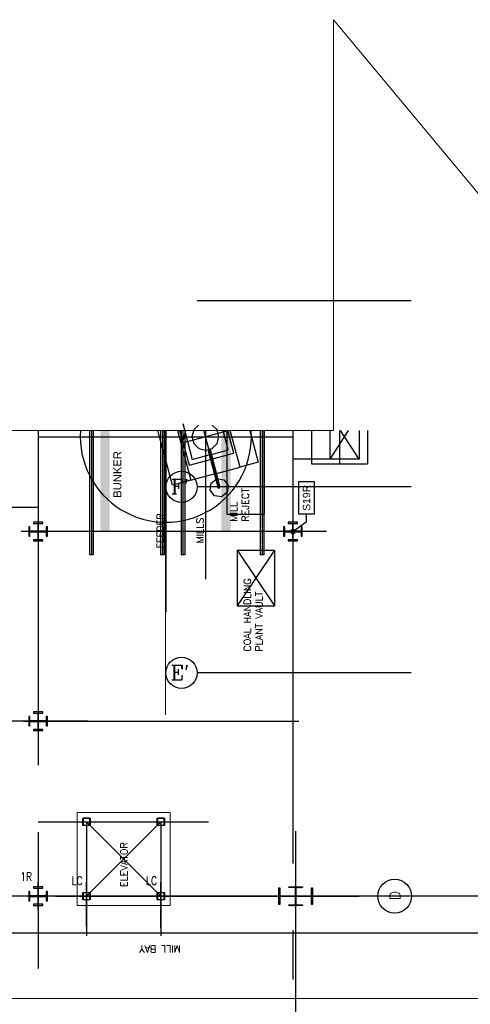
# Model space of a CAD drawing. Header units: inches. Extents: x 0 to 1544102, y -90707 to 23144100.
# Tile 116 of 181: x 263736 to 266764, y 191770 to 198387. Entities that reach past the tile are written whole.
import ezdxf
from ezdxf import colors
from ezdxf.entities.mleader import LeaderData, LeaderLine
from ezdxf.enums import TextEntityAlignment as Align
from ezdxf.math import Vec2, Vec3

# ---------------------------------------------------------------- set-up
doc = ezdxf.new("R2010")
doc.units = ezdxf.units.IN
doc.header["$LTSCALE"] = 1800
doc.header["$MEASUREMENT"] = 0
for name, pattern in [('CENTER', [2, 1.25, -0.25, 0.25, -0.25]), ('CENTER2', [1.125, 0.75, -0.125, 0.125, -0.125]), ('PHANTOM', [63.5, 31.75, -6.35, 6.35, -6.35, 6.35, -6.35])]:
    doc.linetypes.add(name, pattern=pattern)
doc.layers.get('0').update_dxf_attribs({"color": 253})
for name, color, linetype in [('1_01_COAL_MILL_A', 7, 'Continuous'), ('1_01_FURNACE', 7, 'CENTER'), ('1_01_STEEL_TIER1', 7, 'Continuous'), ('1_COLD_PA_TO_APH', 7, 'Continuous'), ('4_01_HOT_PA_TO_MILLS', 7, 'Continuous'), ('CEN', 2, 'CENTER'), ('CENTER', 10, 'CENTER'), ('COL', 1, 'Continuous'), ('Column-Tags', 252, 'Continuous'), ('DIMTEXT', 132, 'Continuous'), ('DIMTEXT-CL', 132, 'CENTER'), ('FUEL-MILL-CL', 32, 'CENTER'), ('GRID', 251, 'CENTER'), ('Road', 3, 'Continuous'), ('STEEL-COLUMNS-CL', 252, 'CENTER')]:
    doc.layers.add(name, color=color, linetype=linetype)
for name, color, linetype, lineweight in [('CL', 8, 'CENTER', 15), ('DIM', 4, 'Continuous', 18), ('TEXT', 3, 'Continuous', 18), ('Y Center---yog', 3, 'CENTER2', 13)]:
    doc.layers.add(name, color=color, linetype=linetype, lineweight=lineweight)
doc.styles.add('COMPLEX', font='complex')
doc.styles.add('ROMANC', font='ROMANC.SHX')
doc.styles.add('S3', font='simplex.shx', dxfattribs={"width": 0.75, "height": 320})
doc.styles.add('SIMPLEX', font='SIMPLEX.SHX')
doc.styles.add('Squish', font='simplex.shx', dxfattribs={"width": 0.8})
doc.styles.get("Standard").update_dxf_attribs({"font": 'arial.ttf'})

# ---------------------------------------------------------------- blocks, each defined once
blk = doc.blocks.new('A$C73C87871')
h = blk.add_hatch()
h.set_pattern_fill('ANSI31', color=8, scale=500, style=0)
h.set_pattern_definition([(45, (88221.37, 16000), (-44.194174, 44.194174), [])])
h.paths.add_polyline_path([(0, 900), (-450, 900), (-450, 850), (0, 850)])
h.paths.add_polyline_path([(450, 900), (0, 900), (0, 850), (16, 850), (450, 850)])
h.paths.add_polyline_path([(16, 850), (0, 850), (0, 0), (16, 0), (16, 12.5)])
h.paths.add_polyline_path([(0, 850), (-16, 850), (-16, 0), (0, 0)])
h.paths.add_polyline_path([(16, 0), (0, 0), (0, -850), (16, -850)])
h.paths.add_polyline_path([(0, 0), (-16, 0), (-16, -12.5), (-16, -850), (0, -850)])
h.paths.add_polyline_path([(416, 0), (16, 0), (16, -12.5), (416, -12.5)])
h.paths.add_polyline_path([(416, 12.5), (16, 12.5), (16, 0), (416, 0)])
h.paths.add_polyline_path([(-16, 0), (-416, 0), (-416, -12.5), (-16, -12.5)])
h.paths.add_polyline_path([(-16, 12.5), (-416, 12.5), (-416, 0), (-16, 0)])
h.paths.add_polyline_path([(450, -850), (0, -850), (0, -900), (450, -900)])
h.paths.add_polyline_path([(0, -850), (-16, -850), (-450, -850), (-450, -900), (0, -900)])
at = {"color": 8}
blk.add_line((0, -900), (0, 900), dxfattribs=at)
at = {"layer": 'CEN', "color": 8}
for p, q in [((0, -900), (0, 900)), ((-416, 0), (416, 0))]:
    blk.add_line(p, q, dxfattribs=at)
at = {"layer": 'COL', "color": 8}
for points in [[(-450, 900), (450, 900), (450, 850), (-450, 850)], [(-16, 850), (16, 850), (16, -850), (-16, -850)], [(-16, -12.5), (-416, -12.5), (-416, 12.5), (-16, 12.5)], [(16, -12.5), (416, -12.5), (416, 12.5), (16, 12.5)], [(-450, -850), (450, -850), (450, -900), (-450, -900)]]:
    blk.add_lwpolyline(points, close=True, dxfattribs=at)
blk = doc.blocks.new('COLTAG')
at = {"transparency": 16777216}
blk.add_lwpolyline([(555, 1242), (2322, 1242), (2322, 424), (555, 424)], close=True, dxfattribs=at)
blk.add_attdef('COL', text='', height=400, dxfattribs=at).set_placement((1439, 833), align=Align.MIDDLE_CENTER)
blk = doc.blocks.new('_Dot')
at = {"color": 0, "linetype": 'ByBlock', "lineweight": -2}
blk.add_line((-0.5, 0), (-1, 0), dxfattribs=at)
at = {"color": 0, "linetype": 'ByBlock', "const_width": 0.5}
blk.add_lwpolyline([(-0.25, 0, 1), (0.25, 0, 1)], format="xyb", close=True, dxfattribs=at)

msp = doc.modelspace()

# ---------------------------------------------------------------- hatches: boundary and pattern name
at = {"layer": 'COL'}
h = msp.add_hatch(dxfattribs=at)
h.set_pattern_fill('ANSI31', color=8, scale=25, angle=180, style=0)
h.set_pattern_definition([(225, (195590.5824, 178098.0403), (2.20970869, -2.20970869), [])])
h.paths.add_polyline_path([(265637.41, 192559.98), (265591.16, 192559.98), (265591.16, 192554.98), (265592.91, 192554.98), (265637.41, 192554.98)])
h.paths.add_polyline_path([(265591.16, 192559.98), (265544.91, 192559.98), (265544.91, 192554.98), (265591.16, 192554.98)])
h.paths.add_polyline_path([(265592.91, 192554.98), (265591.16, 192554.98), (265591.16, 192497.48), (265592.91, 192497.48)])
h.paths.add_polyline_path([(265591.16, 192554.98), (265589.41, 192554.98), (265589.41, 192497.48), (265591.16, 192497.48)])
h.paths.add_polyline_path([(265592.91, 192497.48), (265591.16, 192497.48), (265591.16, 192439.98), (265592.91, 192439.98)])
h.paths.add_polyline_path([(265591.16, 192497.48), (265589.41, 192497.48), (265589.41, 192439.98), (265591.16, 192439.98)])
h.paths.add_polyline_path([(265637.41, 192439.98), (265591.16, 192439.98), (265591.16, 192434.98), (265637.41, 192434.98)])
h.paths.add_polyline_path([(265591.16, 192439.98), (265589.41, 192439.98), (265544.91, 192439.98), (265544.91, 192434.98), (265591.16, 192434.98)])

# ---------------------------------------------------------------- linework, layer by layer
at = {"color": 8}
for centre in [(264823.62, 195247.48), (264823.62, 195247.48), (264823.62, 193997.48), (264823.62, 193997.48)]:
    msp.add_circle(centre, 105.04, dxfattribs=at)
at = {"layer": '1_01_COAL_MILL_A', "color": 8}
for p, q in [((264831.61, 195673.36), (264896.32, 195431.88)), ((265063.19, 195630.29), (265030.02, 195663.46)), ((264763, 195259.31), (264664.46, 195627.09)), ((264795.94, 195627.09), (264885.68, 195292.18)), ((264811.66, 195627.09), (264874.22, 195393.61)), ((264906.22, 195630.29), (264894.08, 195584.98)), ((264937.45, 195661.51), (264906.22, 195630.29)), ((265075.33, 195584.98), (265063.19, 195630.29)), ((265137.8, 195496.59), (265102.83, 195627.09)), ((265176.07, 195474.49), (265135.18, 195627.09)), ((265216.87, 195380.92), (265150.91, 195627.09)), ((265282.39, 195627.09), (265339.54, 195413.79)), ((264894.08, 195584.98), (264906.22, 195539.66)), ((264906.22, 195539.66), (264939.39, 195506.49)), ((265030.02, 195506.49), (265063.19, 195539.66)), ((265063.19, 195539.66), (265075.33, 195584.98)), ((264939.39, 195506.49), (264984.71, 195494.35)), ((264984.71, 195494.35), (265030.02, 195506.49)), ((264999.72, 195498.37), (265068.94, 195240.02)), ((265084.33, 195244.15), (265015.11, 195502.5)), ((265024.81, 195466.31), (265137.8, 195496.59)), ((265032.89, 195436.13), (265176.07, 195474.49)), ((264874.22, 195393.61), (265017.5, 195432)), ((264896.32, 195431.88), (265009.41, 195462.19)), ((265339.54, 195413.79), (265216.87, 195380.92)), ((264885.68, 195292.18), (265043.62, 195334.5)), ((265059.02, 195338.63), (265216.87, 195380.92)), ((264885.68, 195292.18), (264763, 195259.31)), ((265016.22, 195225.9), (265022.46, 195273.32)), ((265022.46, 195273.32), (265053.61, 195297.22)), ((265069.02, 195301.31), (265107.84, 195296.2)), ((265107.84, 195296.2), (265136.96, 195258.25)), ((265045.34, 195187.95), (265016.22, 195225.9)), ((265068.94, 195240.02), (265084.33, 195244.15)), ((265130.71, 195210.82), (265092.76, 195181.7)), ((265136.96, 195258.25), (265130.71, 195210.82)), ((265092.76, 195181.7), (265045.34, 195187.95))]:
    msp.add_line(p, q, dxfattribs=at)
at = {"layer": '1_01_FURNACE', "color": 8}
msp.add_line((265884.91, 195627.09), (265884.91, 195401.75), dxfattribs=at)
at = {"layer": '1_01_STEEL_TIER1', "color": 8}
for p, q in [((264159.91, 192522.48), (264209.91, 192522.48)), ((264159.91, 192472.48), (264159.91, 192522.48)), ((264207.91, 192520.48), (264161.91, 192520.48)), ((264161.91, 192520.48), (264161.91, 192474.48)), ((264207.91, 192474.48), (264207.91, 192520.48)), ((264209.91, 192522.48), (264209.91, 192472.48)), ((264659.91, 192522.48), (264709.91, 192522.48)), ((264659.91, 192472.48), (264659.91, 192522.48)), ((264707.91, 192520.48), (264661.91, 192520.48)), ((264661.91, 192520.48), (264661.91, 192474.48)), ((264707.91, 192474.48), (264707.91, 192520.48)), ((264709.91, 192522.48), (264709.91, 192472.48)), ((264209.91, 192472.48), (264159.91, 192472.48)), ((264161.91, 192474.48), (264207.91, 192474.48)), ((264709.91, 192472.48), (264659.91, 192472.48)), ((264661.91, 192474.48), (264707.91, 192474.48))]:
    msp.add_line(p, q, dxfattribs=at)
for points in [[(263922.41, 194916.18), (263922.41, 194978.68), (263914.54, 194978.68), (263914.54, 194949.43), (263861.91, 194949.43), (263861.91, 195002.06), (263891.16, 195002.06), (263891.16, 195009.93), (263828.66, 195009.93), (263828.66, 195002.06), (263857.91, 195002.06), (263857.91, 194949.43), (263805.29, 194949.43), (263805.29, 194978.68), (263797.41, 194978.68), (263797.41, 194916.18), (263805.29, 194916.18), (263805.29, 194945.43), (263857.91, 194945.43), (263857.91, 194892.81), (263828.66, 194892.81), (263828.66, 194884.93), (263891.16, 194884.93), (263891.16, 194892.81), (263861.91, 194892.81), (263861.91, 194945.43), (263914.54, 194945.43), (263914.54, 194916.18), (263922.41, 194916.18)], [(265634.91, 194916.23), (265634.91, 194978.73), (265627.03, 194978.73), (265627.03, 194949.48), (265574.41, 194949.48), (265574.41, 195002.1), (265603.66, 195002.1), (265603.66, 195009.98), (265541.16, 195009.98), (265541.16, 195002.1), (265570.41, 195002.1), (265570.41, 194949.48), (265517.78, 194949.48), (265517.78, 194978.73), (265509.91, 194978.73), (265509.91, 194916.23), (265517.78, 194916.23), (265517.78, 194945.48), (265570.41, 194945.48), (265570.41, 194892.85), (265541.16, 194892.85), (265541.16, 194884.98), (265603.66, 194884.98), (265603.66, 194892.85), (265574.41, 194892.85), (265574.41, 194945.48), (265627.03, 194945.48), (265627.03, 194916.23), (265634.91, 194916.23)], [(263922.41, 193641.18), (263922.41, 193703.68), (263914.54, 193703.68), (263914.54, 193674.43), (263861.91, 193674.43), (263861.91, 193727.06), (263891.16, 193727.06), (263891.16, 193734.93), (263828.66, 193734.93), (263828.66, 193727.06), (263857.91, 193727.06), (263857.91, 193674.43), (263805.29, 193674.43), (263805.29, 193703.68), (263797.41, 193703.68), (263797.41, 193641.18), (263805.29, 193641.18), (263805.29, 193670.43), (263857.91, 193670.43), (263857.91, 193617.81), (263828.66, 193617.81), (263828.66, 193609.93), (263891.16, 193609.93), (263891.16, 193617.81), (263861.91, 193617.81), (263861.91, 193670.43), (263914.54, 193670.43), (263914.54, 193641.18), (263922.41, 193641.18)], [(263922.41, 192466.18), (263922.41, 192528.68), (263914.54, 192528.68), (263914.54, 192499.43), (263861.91, 192499.43), (263861.91, 192552.06), (263891.16, 192552.06), (263891.16, 192559.93), (263828.66, 192559.93), (263828.66, 192552.06), (263857.91, 192552.06), (263857.91, 192499.43), (263805.29, 192499.43), (263805.29, 192528.68), (263797.41, 192528.68), (263797.41, 192466.18), (263805.29, 192466.18), (263805.29, 192495.43), (263857.91, 192495.43), (263857.91, 192442.81), (263828.66, 192442.81), (263828.66, 192434.93), (263891.16, 192434.93), (263891.16, 192442.81), (263861.91, 192442.81), (263861.91, 192495.43), (263914.54, 192495.43), (263914.54, 192466.18), (263922.41, 192466.18)], [(263922.41, 192466.18), (263922.41, 192528.68), (263914.54, 192528.68), (263914.54, 192499.43), (263861.91, 192499.43), (263861.91, 192552.06), (263891.16, 192552.06), (263891.16, 192559.93), (263828.66, 192559.93), (263828.66, 192552.06), (263857.91, 192552.06), (263857.91, 192499.43), (263805.29, 192499.43), (263805.29, 192528.68), (263797.41, 192528.68), (263797.41, 192466.18), (263805.29, 192466.18), (263805.29, 192495.43), (263857.91, 192495.43), (263857.91, 192442.81), (263828.66, 192442.81), (263828.66, 192434.93), (263891.16, 192434.93), (263891.16, 192442.81), (263861.91, 192442.81), (263861.91, 192495.43), (263914.54, 192495.43), (263914.54, 192466.18), (263922.41, 192466.18)]]:
    msp.add_lwpolyline(points, dxfattribs=at)
at = {"layer": '1_COLD_PA_TO_APH', "color": 8}
for p, q in [((265697.41, 195627.09), (265697.41, 195401.75)), ((266072.41, 195627.09), (266072.41, 195401.75)), ((265846.53, 195433), (265572.41, 195433)), ((265197.41, 194822.47), (265447.41, 194822.47)), ((265197.41, 194822.47), (265197.41, 194447.47)), ((265447.41, 194822.47), (265447.41, 194447.47)), ((265197.41, 194447.47), (265447.41, 194447.47))]:
    msp.add_line(p, q, dxfattribs=at)
at = {"layer": '1_COLD_PA_TO_APH', "color": 8, "elevation": 4128.13}
msp.add_lwpolyline([(266016.53, 195627.09), (266016.53, 195433), (265821.53, 195433), (265821.53, 195627.09)], dxfattribs=at)
at = {"layer": '4_01_HOT_PA_TO_MILLS', "color": 8}
for p, q in [((265821.53, 195433, 4128.13), (265945.72, 195627.09, 4128.13)), ((266016.53, 195433, 4128.13), (265892.34, 195627.09, 4128.13))]:
    msp.add_line(p, q, dxfattribs=at)
at = {"layer": 'CEN', "color": 8}
for p, q in [((263859.91, 192403.73), (263859.91, 192591.23)), ((264184.91, 192293.26), (264184.91, 192591.23)), ((264684.91, 192286.55), (264684.91, 192591.23)), ((265591.16, 192559.98), (265591.16, 192434.98)), ((265615.11, 192497.48), (265567.22, 192497.48))]:
    msp.add_line(p, q, dxfattribs=at)
at = {"layer": 'CEN', "color": 8, "linetype": 'CENTER', "ltscale": 10}
msp.add_line((281322.49, 192497.48), (249313.16, 192497.48), dxfattribs=at)
at = {"layer": 'CENTER', "color": 8}
for p, q in [((264718.18, 195627.09), (264718.18, 194408.72)), ((265075.54, 195245.99), (264973.42, 195627.09)), ((264984.93, 195627.09), (264984.93, 194627.53)), ((263859.91, 195584.98), (265572.41, 195584.98)), ((264184.91, 192497.48), (264684.91, 192997.48)), ((264184.91, 192997.48), (264684.91, 192497.48))]:
    msp.add_line(p, q, dxfattribs=at)
at = {"layer": 'CL', "color": 8, "ltscale": 100}
msp.add_line((288435.07, 191809.98), (241966.16, 191809.98), dxfattribs=at)
at = {"layer": 'COL', "color": 8}
for points in [[(265544.91, 192559.98), (265637.41, 192559.98), (265637.41, 192554.98), (265544.91, 192554.98)], [(265589.41, 192554.98), (265592.91, 192554.98), (265592.91, 192439.98), (265589.41, 192439.98)], [(265544.91, 192439.98), (265637.41, 192439.98), (265637.41, 192434.98), (265544.91, 192434.98)]]:
    msp.add_lwpolyline(points, close=True, dxfattribs=at)
at = {"layer": 'DIM'}
msp.add_lwpolyline([(254343.89, 195627.09), (265845.07, 195627.09), (265845.07, 198387.37), (270445.55, 192866.8), (270445.55, 195627.09), (281946.73, 195627.09)], dxfattribs=at)
at = {"layer": 'DIMTEXT', "color": 8}
for p, q in [((265128.66, 195627.09), (265128.66, 195063.74)), ((265378.66, 195627.09), (265378.66, 195063.74)), ((265697.41, 195401.75), (266072.41, 195401.75)), ((265128.66, 195063.74), (265378.66, 195063.74)), ((265197.41, 194822.47), (265447.41, 194447.47)), ((265447.41, 194822.47), (265197.41, 194447.47))]:
    msp.add_line(p, q, dxfattribs=at)
msp.add_circle((266256.05, 192497.48), 113.68, dxfattribs=at)
msp.add_arc((264718.18, 195585.13), 575.15, 175.816501, 4.183499, dxfattribs=at)
at = {"layer": 'DIMTEXT-CL', "color": 8}
for p, q in [((265572.41, 194966.85), (265572.41, 191937.44)), ((263762.41, 193672.48), (265611.74, 193672.48)), ((263859.91, 192497.48), (263859.91, 192012.06)), ((263977.1, 192497.48), (266017.37, 192497.48)), ((272396.79, 192497.48), (266383.95, 192497.48))]:
    msp.add_line(p, q, dxfattribs=at)
at = {"layer": 'FUEL-MILL-CL', "color": 8, "linetype": 'PHANTOM'}
for p, q in [((264809.06, 195627.09), (264831.37, 195543.83)), ((264831.37, 195543.83), (264852.18, 195627.09)), ((264831.37, 195543.83), (265138.05, 195626)), ((265137, 195627.09), (265138.05, 195626)), ((265138.05, 195626), (265137.76, 195627.09))]:
    msp.add_line(p, q, dxfattribs=at)
at = {"layer": 'GRID', "color": 8}
for p, q in [((269966.16, 196497.48), (264928.66, 196497.48)), ((269966.16, 195247.48), (264928.66, 195247.48)), ((269966.16, 193997.48), (264928.66, 193997.48)), ((265591.16, 184353.78), (265591.16, 192934.98)), ((266128.66, 192497.48), (249241.16, 192497.48)), ((281441.16, 192497.48), (264553.66, 192497.48))]:
    msp.add_line(p, q, dxfattribs=at)
at = {"layer": 'Road', "color": 8}
msp.add_line((286966.16, 192247.48), (243435.27, 192247.48), dxfattribs=at)
at = {"layer": 'STEEL-COLUMNS-CL', "color": 8}
for p, q in [((263859.91, 195627.09), (263859.91, 192361.57)), ((264205.54, 195627.09, 163.58), (264205.54, 194791.22, -45.29)), ((264218.04, 195627.09, 163.58), (264218.04, 194791.22, -45.29)), ((264230.54, 195627.09, 163.58), (264230.54, 194791.22, -45.29)), ((264683.04, 195627.09, 163.58), (264683.04, 194791.22, -45.29)), ((264695.54, 195627.09, 163.58), (264695.54, 194791.22, -45.29)), ((264708.04, 195627.09, 163.58), (264708.04, 194791.22, -45.29)), ((264820.54, 195627.09, 163.58), (264820.54, 194791.22, -45.29)), ((264833.04, 195627.09, 163.58), (264833.04, 194791.22, -45.29)), ((264845.54, 195627.09, 163.58), (264845.54, 194791.22, -45.29)), ((265352.41, 195627.09, 163.58), (265352.41, 194791.22, -45.29)), ((265364.91, 195627.09, 163.58), (265364.91, 194791.22, -45.29)), ((265377.41, 195627.09, 163.58), (265377.41, 194791.22, -45.29)), ((265572.41, 195627.09, 163.58), (265572.41, 194972.48)), ((263859.91, 195109.97), (262253.66, 195109.98)), ((265797.27, 194947.47), (263745.14, 194947.47)), ((264230.54, 194791.22, -45.29), (264205.54, 194791.22)), ((264708.04, 194791.22, -45.29), (264683.04, 194791.22, 0)), ((264845.54, 194791.22, -45.29), (264820.54, 194791.22, 0)), ((265377.41, 194791.22, -45.29), (265352.41, 194791.22)), ((264194.78, 193672.48), (262253.66, 193672.48)), ((264159.91, 193022.48), (264209.91, 193022.48)), ((264159.91, 192972.48), (264159.91, 193022.48)), ((264207.91, 193020.48), (264161.91, 193020.48)), ((264161.91, 193020.48), (264161.91, 192974.48)), ((264207.91, 192974.48), (264207.91, 193020.48)), ((264209.91, 193022.48), (264209.91, 192972.48)), ((264659.91, 193022.48), (264709.91, 193022.48)), ((264659.91, 192972.48), (264659.91, 193022.48)), ((264707.91, 193020.48), (264661.91, 193020.48)), ((264661.91, 193020.48), (264661.91, 192974.48)), ((264707.91, 192974.48), (264707.91, 193020.48)), ((264709.91, 193022.48), (264709.91, 192972.48)), ((263859.91, 192997.48), (265005.62, 192997.48)), ((264209.91, 192972.48), (264159.91, 192972.48)), ((264161.91, 192974.48), (264207.91, 192974.48)), ((264184.91, 192997.48), (264184.91, 192231.54)), ((264709.91, 192972.48), (264659.91, 192972.48)), ((264661.91, 192974.48), (264707.91, 192974.48)), ((264684.91, 192997.48), (264684.91, 192231.54)), ((264637.29, 192497.48), (256365.54, 192497.48)), ((264159.91, 192522.48), (264209.91, 192522.48)), ((264159.91, 192472.48), (264159.91, 192522.48)), ((264207.91, 192520.48), (264161.91, 192520.48)), ((264161.91, 192520.48), (264161.91, 192474.48)), ((264207.91, 192474.48), (264207.91, 192520.48)), ((264209.91, 192522.48), (264209.91, 192472.48)), ((264659.91, 192522.48), (264709.91, 192522.48)), ((264659.91, 192472.48), (264659.91, 192522.48)), ((264707.91, 192520.48), (264661.91, 192520.48)), ((264661.91, 192520.48), (264661.91, 192474.48)), ((264707.91, 192474.48), (264707.91, 192520.48)), ((264709.91, 192522.48), (264709.91, 192472.48)), ((264209.91, 192472.48), (264159.91, 192472.48)), ((264161.91, 192474.48), (264207.91, 192474.48)), ((264709.91, 192472.48), (264659.91, 192472.48)), ((264661.91, 192474.48), (264707.91, 192474.48))]:
    msp.add_line(p, q, dxfattribs=at)
at = {"layer": 'TEXT', "color": 8}
msp.add_lwpolyline([(264747.41, 192434.98), (264747.41, 193059.98), (264122.41, 193059.98), (264122.41, 192434.98)], close=True, dxfattribs=at)
at = {"layer": 'Y Center---yog', "color": 8, "linetype": 'CENTER', "ltscale": 50}
msp.add_line((264716.16, 195627.09, 4128.13), (264716.16, 193714.85, 4128.13), dxfattribs=at)
at = {"layer": 'Y Center---yog', "color": 8, "ltscale": 5, "const_width": 62.5, "elevation": 267.99}
for points in [[(264309.91, 194947.47), (264309.91, 195627.09)], [(265122.41, 194947.47), (265122.41, 195627.09)]]:
    msp.add_lwpolyline(points, dxfattribs=at)

# ---------------------------------------------------------------- block references
at = {"layer": 'COL', "color": 8, "xscale": 0.125, "yscale": 0.125, "zscale": 0.125, "rotation": 90}
msp.add_blockref('A$C73C87871', (265591.16, 192497.35), dxfattribs=at)

# ---------------------------------------------------------------- texts
at = {"layer": 'DIMTEXT', "color": 8}
msp.add_text('BUNKER', height=54, rotation=90, dxfattribs=at).set_placement((264419.49, 195174.18, 8256.25))
at = {"layer": 'DIMTEXT', "color": 8, "style": 'Squish'}
msp.add_text('ELEVATOR', height=46.875, rotation=90, dxfattribs=at).set_placement((264461.51, 192558.17))
at = {"layer": 'DIMTEXT', "color": 8, "style": 'COMPLEX'}
msp.add_text('D', height=70.31, rotation=90, dxfattribs=at).set_placement((266257.81, 192500.48), align=Align.MIDDLE_CENTER)
at = {"layer": 'DIMTEXT', "color": 8, "char_height": 46.875}
for s, insert, width, attachment_point, rotation, style in [('{\\W1;MILL REJECT}', (265274.92, 195014.46, 4128.13), 319.4572, 7, 90, 'Squish'), ('{\\W1;FEEDER}', (264703.99, 194834.02), 319.4572, 7, 90, 'Squish'), ('{\\W1;MILLS}', (264971.38, 194867.41, -8256.25), 243.6777, 7, 90, 'Squish'), ('{\\W1;COAL HANDLING PLANT VAULT}', (265367.8, 194141.05), 573.1288, 7, 90, 'Squish'), ('MILL BAY', (264819.09, 192119.67), 504.8813, 1, 180, 'SIMPLEX')]:
    msp.add_mtext(s, dxfattribs=dict(at, insert=insert, width=width, attachment_point=attachment_point, rotation=rotation, style=style))
at = {"layer": 'TEXT', "color": 8, "style": 'ROMANC'}
for s, p in [("F'", (264752.42, 195200.47)), ("E'", (264750.7, 193950.47))]:
    msp.add_text(s, height=100, dxfattribs=at).set_placement(p)
at = {"layer": 'TEXT', "color": 8, "style": 'S3', "width": 0.8}
for s, p in [('1R', (263740.28, 192600.5)), ('LC', (264085.81, 192573.08)), ('LC', (264585.81, 192573.08))]:
    msp.add_text(s, height=56.25, dxfattribs=at).set_placement(p)

# ---------------------------------------------------------------- leaders
at = {"layer": 'Column-Tags', "color": 8}
ml = msp.add_multileader_block('Standard', dxfattribs=at)
ml.set_content('COLTAG', color=8, scale=0.125)
ml.set_attribute('COL', 'S19R', width=0)
ml.set_leader_properties()
ml.set_arrow_properties(name='DOT')
ml.build(insert=Vec2(0, 0))
ml.multileader.update_dxf_attribs({"text_right_attachment_type": 6, "dogleg_length": 400, "arrow_head_size": 37.5})
ctx = ml.context
ctx.base_point, ctx.char_height, ctx.arrow_head_size, ctx.landing_gap_size, ctx.plane_origin, ctx.plane_x_axis, ctx.plane_y_axis = Vec3(265663.78, 195063.97), 0.0225, 37.5, 0.0112, Vec3(265574.42, 194949.52), Vec3(0, 1), Vec3(-1, 0)
ctx.right_attachment = 6
notes = []
notes.append((ctx, [(0, (1, 1, 0), (265663.78, 195013.97), (0, 1), 50, [(0, [(265572.42, 194947.52)], 0, [])])]))
ctx.block.insert, ctx.block.rotation = Vec3(265767.89, 194994.58), 1.5707963
for ctx, leaders in notes:
    for number, flags, end, landing, length, lines in leaders:
        leader = LeaderData()
        leader.index, (leader.has_last_leader_line, leader.has_dogleg_vector, leader.attachment_direction) = number, flags
        leader.last_leader_point, leader.dogleg_vector, leader.dogleg_length = Vec3(end), Vec3(landing), length
        for number, points, colour, breaks in lines:
            line = LeaderLine()
            line.index, line.vertices, line.color, line.breaks = number, Vec3.list(points), colors.encode_raw_color(colour), breaks
            leader.lines.append(line)
        ctx.leaders.append(leader)

doc.saveas('drawing.dxf')
